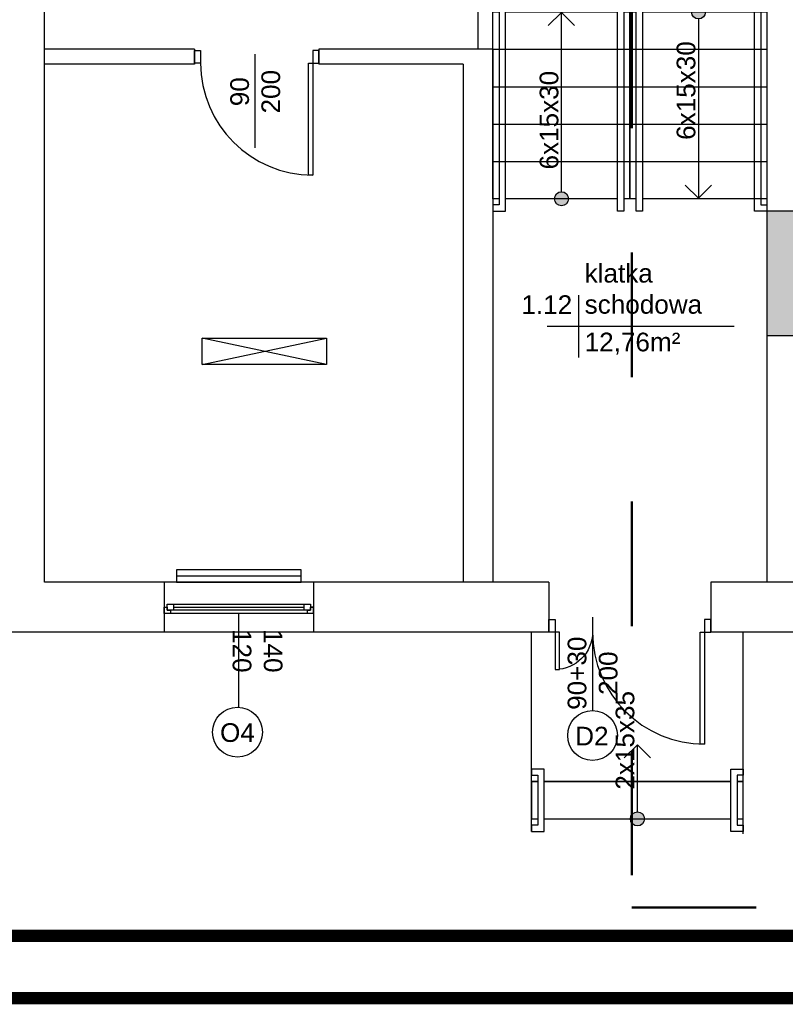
# Model space of a CAD drawing. Header units: millimetres. Extents: x 3698380 to 4312681, y 679670 to 844285.
# Tile 3 of 100: x 3848815 to 3854963, y 778238 to 786145. Entities that reach past the tile are written whole.
import ezdxf
from ezdxf.enums import TextEntityAlignment as Align

# ---------------------------------------------------------------- set-up
doc = ezdxf.new("R2010")
doc.units = ezdxf.units.MM
doc.header["$LTSCALE"] = 10
doc.set_wipeout_variables(frame=1)
doc.linetypes.add('1', pattern=[2, 1, -1])
doc.linetypes.add('ACAD_ISO03W100', pattern=[30, 12, -18])
for name, color, linetype in [('__INST_opisy', 3, 'Continuous'), ('_wytyczne ele', 6, 'Continuous'), ('A_kreskowanie', 8, 'Continuous'), ('A_sc_istn', 252, 'Continuous'), ('A_sc_proj', 2, 'Continuous'), ('A_wymiary', 1, 'Continuous')]:
    doc.layers.add(name, color=color, linetype=linetype)
doc.layers.add('HVAC_zakres_opracowania', color=1, linetype='1', lineweight=50)
doc.styles.get("Standard").update_dxf_attribs({"font": 'arial.ttf'})
doc.linetypes.add('TRACKS', pattern='A,0.15,[130,ltypeshp.shx,S=0.25,R=0,X=0,Y=0],0.15', length=0.3)

# ---------------------------------------------------------------- blocks, each defined once
blk = doc.blocks.new('*U196')
blk.add_arc((0, 0), 900, 0, 90)
blk.add_wipeout([(0, 900), (35, 900), (35, 0), (0, 0)])
blk.add_wipeout([(0, 900), (35, 900), (35, 0), (0, 0)])
blk.add_wipeout([(0, 900), (35, 900), (35, 0), (0, 0)])
for points in [[(35, 900), (35, 0), (0, 0), (0, 900)], [(-50, -100), (0, -100), (0, 0), (-50, 0)]]:
    blk.add_lwpolyline(points, close=True)
blk = doc.blocks.new('*U192')
blk.add_arc((0, 0), 300, 0, 90)
blk.add_wipeout([(0, 300), (35, 300), (35, 0), (0, 0)])
blk.add_wipeout([(0, 300), (35, 300), (35, 0), (0, 0)])
blk.add_wipeout([(0, 300), (35, 300), (35, 0), (0, 0)])
for points in [[(35, 300), (35, 0), (0, 0), (0, 300)], [(-50, -100), (0, -100), (0, 0), (-50, 0)]]:
    blk.add_lwpolyline(points, close=True)
blk = doc.blocks.new('*U338')
at = {"color": 252}
blk.add_lwpolyline([(75, 0), (0, 0)], dxfattribs=at)
for tag, p in [('S', (30, 5)), ('H', (30, -20))]:
    blk.add_attdef(tag, text='', height=15, dxfattribs=at).set_placement(p, align=Align.CENTER)
blk = doc.blocks.new('*U460')
at = {"color": 252}
for p, q in [((-32.5, 20), (-37.5, 20)), ((-35, 15), (-35, 17.5)), ((-35, 17.5), (-32.5, 17.5)), ((-30, 17.5), (-35, 17.5)), ((-35, 17.5), (-35, 12.5)), ((-32.5, 17.5), (-32.5, 20)), ((77.5, 20), (-32.5, 20)), ((-30, 12.5), (-30, 17.5)), ((75, 17.5), (-30, 17.5)), ((80, 17.5), (75, 17.5)), ((75, 17.5), (75, 12.5)), ((82.5, 20), (77.5, 20)), ((77.5, 20), (77.5, 17.5)), ((77.5, 17.5), (80, 17.5)), ((80, 17.5), (80, 15)), ((80, 12.5), (80, 17.5)), ((-37.5, 15), (-35, 15)), ((-35, 12.5), (-30, 12.5)), ((-30, 15), (75, 15)), ((-30, 12.5), (75, 12.5)), ((-30, 12.5), (75, 12.5)), ((75, 12.5), (80, 12.5)), ((80, 15), (82.5, 15))]:
    blk.add_line(p, q, dxfattribs=at)
for points in [[(-37.5, 20), (-37.5, 15), (-35, 15)], [(82.5, 20), (82.5, 15), (80, 15)]]:
    blk.add_lwpolyline(points, dxfattribs=at)
blk = doc.blocks.new('*U203')
blk.add_lwpolyline([(90, 105), (240, 105), (240, -5), (90, -5)], close=True)
blk.add_wipeout([(80, 215), (85, 215), (85, 210), (245, 210), (245, 215), (250, 215), (250, 205), (80, 205)])
for points in [[(80, 215), (85, 215), (85, 210), (245, 210), (245, 215), (250, 215), (250, 205), (80, 205)], [(90, 215), (90, -5), (90, -5), (90, 215)], [(90, 215), (240, 215), (240, 105), (90, 105)]]:
    blk.add_lwpolyline(points, close=True)
for points in [[(250, 115), (250, 110), (85, 110), (85, 100), (250, 100), (250, 95), (80, 95), (80, 115)], [(80, -5), (85, -5), (85, 0), (245, 0), (245, -5), (250, -5), (250, 5), (80, 5)]]:
    blk.add_wipeout(points)
for points in [[(250, 110), (85, 110), (85, 100), (250, 100), (250, 95), (80, 95), (80, 115), (250, 115)], [(80, -5), (85, -5), (85, 0), (245, 0), (245, -5), (250, -5), (250, 5), (80, 5)]]:
    blk.add_lwpolyline(points, close=True)
blk = doc.blocks.new('*U211')
for points in [[(90, 135), (90, -35), (90, -35), (90, 135)], [(90, 135), (120, 135), (120, -35), (90, -35)]]:
    blk.add_lwpolyline(points, close=True)
for points in [[(80, 135), (85, 135), (85, 130), (125, 130), (125, 135), (130, 135), (130, 125), (80, 125)], [(80, -35), (85, -35), (85, -30), (125, -30), (125, -35), (130, -35), (130, -25), (80, -25)]]:
    blk.add_wipeout(points)
for points in [[(80, 135), (85, 135), (85, 130), (125, 130), (125, 135), (130, 135), (130, 125), (80, 125)], [(80, -35), (85, -35), (85, -30), (125, -30), (125, -35), (130, -35), (130, -25), (80, -25)]]:
    blk.add_lwpolyline(points, close=True)
blk = doc.blocks.new('*U210')
h = blk.add_hatch(color=256)
h.dxf.hatch_style = 1
h.paths.add_polyline_path([(5.61, 0, 1), (-5.61, 0, 1)])
at = {"linetype": 'ACAD_ISO03W100', "lineweight": 15}
for q in [(-49, 10.61), (-49, -10.61)]:
    blk.add_line((-59.61, 0), q, dxfattribs=at)
blk.add_line((-5.61, 0), (-59.61, 0))
at = {"ltscale": 100}
blk.add_circle((0, 0), 5.61, dxfattribs=at)
blk.add_attdef('OPIS_SCHODÓW', text='', height=15, rotation=180).set_placement((-63.11, -10), align=Align.MIDDLE_CENTER)
blk = doc.blocks.new('*U213')
h = blk.add_hatch(color=256)
h.dxf.hatch_style = 1
h.paths.add_polyline_path([(5.61, 0, 1), (-5.61, 0, 1)])
at = {"linetype": 'ACAD_ISO03W100', "lineweight": 15}
for q in [(-139, 10.61), (-139, -10.61)]:
    blk.add_line((-149.61, 0), q, dxfattribs=at)
blk.add_line((-5.61, 0), (-149.61, 0))
at = {"ltscale": 100}
blk.add_circle((0, 0), 5.61, dxfattribs=at)
blk.add_attdef('OPIS_SCHODÓW', text='', height=15).set_placement((-63.11, 10), align=Align.MIDDLE_CENTER)
blk = doc.blocks.new('*U202')
h = blk.add_hatch(color=256)
h.dxf.hatch_style = 1
h.paths.add_polyline_path([(5.61, 0, 1), (-5.61, 0, 1)])
at = {"linetype": 'ACAD_ISO03W100', "lineweight": 15}
for q in [(-139, 10.61), (-139, -10.61)]:
    blk.add_line((-149.61, 0), q, dxfattribs=at)
blk.add_line((-5.61, 0), (-149.61, 0))
at = {"ltscale": 100}
blk.add_circle((0, 0), 5.61, dxfattribs=at)
blk.add_attdef('OPIS_SCHODÓW', text='', height=15, rotation=180).set_placement((-63.11, -10), align=Align.MIDDLE_CENTER)
blk = doc.blocks.new('*U259')
at = {"color": 252}
blk.add_lwpolyline([(75, 0), (0, 0)], dxfattribs=at)
for tag, p in [('H', (30, 20)), ('S', (30, -5))]:
    blk.add_attdef(tag, text='', height=15, rotation=180, dxfattribs=at).set_placement(p, align=Align.CENTER)
blk = doc.blocks.new('*U469')
at = {"color": 252}
for points in [[(35, 900), (35, 0), (0, 0), (0, 900)], [(-50, -100), (0, -100), (0, 0), (-50, 0)], [(950, 0), (950, -100), (900, -100), (900, 0)]]:
    blk.add_lwpolyline(points, close=True, dxfattribs=at)
blk.add_arc((0, 0), 900, 0, 90, dxfattribs=at)
blk = doc.blocks.new('d')
at = {"layer": 'A_kreskowanie', "ltscale": 2}
h = blk.add_hatch(color=252, dxfattribs=at)
h.dxf.hatch_style = 1
h.paths.add_polyline_path([(3731432.76, 791007.02), (3731312.76, 791007.02), (3731312.76, 789647.02), (3731432.76, 789647.02)])
h.paths.add_polyline_path([(3732874.74, 789327.02), (3732874.74, 789347.02), (3731432.76, 789347.02), (3731432.76, 789227.02), (3732874.74, 789227.02)])
h.paths.add_polyline_path([(3732754.74, 789227.02), (3732634.74, 789227.02), (3732634.74, 789127.02), (3732754.74, 789127.02)])
h.paths.add_polyline_path([(3734281.53, 789347.02), (3733874.74, 789347.02), (3733874.74, 789227.02), (3734281.53, 789227.02)])
h.paths.add_polyline_path([(3734161.53, 791007.02), (3734041.53, 791007.02), (3734041.53, 790927.02), (3734041.53, 790357.02), (3734041.53, 789347.02), (3734161.53, 789347.02)])
h.paths.add_polyline_path([(3736381.9, 791007.02), (3736261.9, 791007.02), (3736261.9, 789347.02), (3735463.65, 789347.02), (3735314.74, 789347.02), (3735314.74, 789227.02), (3736381.9, 789227.02)])
h.paths.add_polyline_path([(3735583.65, 789227.02), (3735463.65, 789227.02), (3735463.65, 787727.02), (3735583.65, 787727.02)])
h.paths.add_polyline_path([(3732754.74, 788122.56), (3732634.74, 788122.56), (3732634.74, 787727.02), (3732754.74, 787727.02)])
h.paths.add_polyline_path([(3731432.76, 789527.02), (3731312.76, 789527.02), (3731312.76, 787727.02), (3731432.76, 787727.02)])
h.paths.add_polyline_path([(3730049.12, 787727.02), (3729235.08, 787727.02), (3729235.08, 787627.02), (3729285.08, 787627.02), (3729285.08, 787527.02, 0.0278424), (3729290.65, 787427.02), (3730049.12, 787427.02)])
h.paths.add_polyline_path([(3729285.08, 787527.02), (3729235.08, 787527.02), (3729235.08, 787427.02), (3729290.65, 787427.02, -0.0278424)], flags=17)
h.paths.add_polyline_path([(3729285.08, 787627.02), (3729235.08, 787627.02), (3729235.08, 787527.02), (3729285.08, 787527.02)], flags=17)
h.paths.add_polyline_path([(3729114.74, 784607.02), (3728714.74, 784607.02), (3728714.74, 783607.02), (3729114.74, 783607.02)])
h.paths.add_polyline_path([(3729220.66, 783607.02), (3729114.74, 783607.02), (3729114.74, 783487.02), (3729220.66, 783487.02)])
h.paths.add_polyline_path([(3729309.74, 783607.02), (3729220.66, 783607.02), (3729220.66, 783487.02), (3729309.74, 783487.02)])
h.paths.add_polyline_path([(3732204.74, 783607.02), (3730709.74, 783607.02), (3730709.74, 783487.02), (3732204.74, 783487.02)])
h.paths.add_polyline_path([(3732324.74, 783707.02), (3732204.74, 783707.02), (3732204.74, 781627.02), (3732324.74, 781627.02)])
h.paths.add_polyline_path([(3735344.74, 786027.02), (3735224.74, 786027.02), (3732324.74, 786027.02), (3732324.74, 785907.02), (3735224.74, 785907.02), (3735224.74, 781627.02), (3735344.74, 781627.02)])
h.paths.add_polyline_path([(3744114.74, 791127.02), (3735314.74, 791127.02), (3735314.74, 791007.02), (3744114.74, 791007.02)])
h.paths.add_polyline_path([(3740100.05, 791007.02), (3739980.05, 791007.02), (3739980.05, 787727.02), (3740100.05, 787727.02)])
h.paths.add_polyline_path([(3742214.74, 791007.02), (3742094.74, 791007.02), (3742094.74, 787727.02), (3742214.74, 787727.02)])
h.paths.add_polyline_path([(3727024.74, 793327.02), (3726904.74, 793327.02), (3726904.74, 789127.02), (3727024.74, 789127.02)])
at = {"layer": 'A_sc_istn', "color": 252}
for points in [[(3728714.74, 791427.02), (3728714.74, 784607.02)], [(3726964.74, 781227.02), (3722514.74, 781227.02), (3722514.74, 787407.02)], [(3726964.74, 781627.02), (3722914.74, 781627.02), (3722914.74, 787407.02)], [(3726394.74, 785907.02), (3726394.74, 786308.9)], [(3726514.74, 785907.02), (3726514.74, 786308.9)], [(3724117.62, 785907.02), (3722914.74, 785907.02)], [(3724117.62, 785907.02), (3724117.62, 785787.02)], [(3726514.74, 785907.02), (3725117.62, 785907.02)], [(3725117.62, 785907.02), (3725117.62, 785787.02)], [(3726514.74, 785907.02), (3726514.74, 781627.02)], [(3724117.62, 785787.02), (3722914.74, 785787.02)], [(3726274.74, 785787.02), (3725117.62, 785787.02)], [(3726274.74, 785787.02), (3726274.74, 781627.02)], [(3727201.06, 783931.67), (3727201.06, 783431.67)], [(3728451.06, 783681.67), (3726951.06, 783681.67)], [(3724178.91, 783375), (3725178.91, 783587.13)], [(3725178.91, 783375), (3724178.91, 783587.13)], [(3728714.74, 783607.02), (3728714.74, 781627.02)], [(3729114.74, 783607.02), (3728714.74, 783607.02)], [(3723874.74, 781627.02), (3723874.74, 781227.02)], [(3723874.74, 781627.02), (3723874.74, 781227.02)], [(3725074.74, 781627.02), (3725074.74, 781227.02)], [(3725074.74, 781627.02), (3725074.74, 781227.02)], [(3726964.74, 781627.02), (3726964.74, 781227.02)], [(3729309.74, 781627.02), (3728264.74, 781627.02)], [(3728264.74, 781627.02), (3728264.74, 781227.02)], [(3729309.74, 781227.02), (3728264.74, 781227.02)]]:
    blk.add_lwpolyline(points, dxfattribs=at)
for points in [[(3724178.91, 783587.13), (3725178.91, 783587.13), (3725178.91, 783375), (3724178.91, 783375)], [(3724974.74, 781726.99), (3723974.74, 781726.99), (3723974.74, 781626.99), (3724974.74, 781626.99)]]:
    blk.add_lwpolyline(points, close=True, dxfattribs=at)
at = {"layer": 'A_sc_istn', "color": 252, "linetype": 'TRACKS', "ltscale": 20}
blk.add_lwpolyline([(3724974.74, 781676.99), (3723974.74, 781676.99)], dxfattribs=at)
at = {"layer": 'A_sc_istn', "color": 252}
blk.add_circle((3724463.11, 780423.23), 200, dxfattribs=at)
at = {"layer": 'A_sc_istn', "color": 252, "rotation": 180}
blk.add_blockref('*U469', (3725067.62, 785797.02), dxfattribs=at)
at = {"layer": 'A_sc_istn', "color": 252, "linetype": 'ACAD_ISO03W100', "xscale": 10, "yscale": 10, "zscale": 10, "rotation": 270}
blk.add_blockref('*U259', (3724605.62, 785866.69), dxfattribs=at).add_auto_attribs({'S': '90', 'H': '200'})
at = {"layer": 'A_sc_istn', "color": 252, "xscale": -10, "yscale": 10, "zscale": 10}
for name, p, rotation in [('*U460', (3724249.74, 781576.96), 180), ('*U211', (3728174.74, 780927.02), 90)]:
    blk.add_blockref(name, p, dxfattribs=dict(at, rotation=rotation))
at = {"layer": 'A_sc_istn', "color": 252, "linetype": 'ACAD_ISO03W100'}
ref = blk.add_blockref('*U338', (3724474.74, 781376.96), dxfattribs=dict(at, xscale=-10, yscale=10, zscale=10, rotation=90))
ref.add_attrib('S', '120', dxfattribs={"layer": '0', "color": 252, "height": 150, "rotation": 270}).set_placement((3724424.74, 781076.96), align=Align.CENTER)
ref.add_attrib('H', '140', dxfattribs={"layer": '0', "color": 252, "height": 150, "rotation": 270}).set_placement((3724674.74, 781076.96), align=Align.CENTER)
at = {"layer": 'A_sc_istn', "color": 252, "char_height": 300}
for s, insert, attachment_point in [('{\\H0.5x;klatka schodowa}', (3727251.06, 783781.67), 7), ('{\\H0.5x;1.12}', (3727151.06, 783781.67), 9), ('{\\H0.5x;12,76m²}', (3727251.06, 783631.67), 1), ('{\\H0.5x;O4}', (3724323.4, 780343.26), 7)]:
    blk.add_mtext_dynamic_manual_height_columns(s, width=232.5953, gutter_width=12.5, heights=[0], dxfattribs=dict(at, insert=insert, attachment_point=attachment_point))
at = {"layer": 'A_sc_istn', "color": 252}
for points in [[(3726824.74, 779627.02), (3726824.74, 781227.02)], [(3728524.74, 779608.51), (3728524.74, 781227.02)]]:
    blk.add_lwpolyline(points, dxfattribs=at)
at = {"layer": 'A_sc_istn', "color": 252, "xscale": 10, "yscale": 10, "zscale": 10, "rotation": 270}
blk.add_blockref('*U203', (3726564.74, 787107.02), dxfattribs=at)
at = {"layer": 'A_sc_istn', "color": 252, "rotation": 180}
blk.add_blockref('*U196', (3728214.74, 781227.02), dxfattribs=at)
at = {"layer": 'A_sc_istn', "color": 252}
for points in [[(3726514.74, 785907.02), (3727614.74, 785907.02)], [(3727614.74, 785907.02), (3728714.74, 785907.02)], [(3726514.74, 785607.02), (3727614.74, 785607.02)], [(3727614.74, 785607.02), (3728714.74, 785607.02)], [(3726514.74, 785307.02), (3727614.74, 785307.02)], [(3727614.74, 785307.02), (3728714.74, 785307.02)], [(3726514.74, 785007.02), (3727614.74, 785007.02)], [(3727614.74, 785007.02), (3728714.74, 785007.02)], [(3729114.74, 784607.02), (3728714.74, 784607.02)]]:
    blk.add_lwpolyline(points, dxfattribs=at)
blk.add_circle((3727314.74, 780397.02), 200, dxfattribs=at)
at = {"layer": 'A_sc_proj', "color": 252, "ltscale": 2}
blk.add_line((3728714.74, 784607.02), (3728714.74, 783607.02), dxfattribs=at)
at = {"layer": 'A_sc_istn', "color": 252, "xscale": 10, "yscale": 10, "zscale": 10}
for name, p, rotation, values in [('*U213', (3728164.74, 786207.02), 89.99999999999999, {'OPIS_SCHODÓW': '6x15x30'}), ('*U202', (3727064.74, 784707.02), 270, {'OPIS_SCHODÓW': '6x15x30'}), ('*U210', (3727674.74, 779727.02), 270, {'OPIS_SCHODÓW': '2x15x35'})]:
    blk.add_blockref(name, p, dxfattribs=dict(at, rotation=rotation)).add_auto_attribs(values)
at = {"layer": 'A_sc_istn', "color": 252, "xscale": -1, "rotation": 180}
blk.add_blockref('*U192', (3727014.74, 781227.02), dxfattribs=at)
at = {"layer": 'A_sc_istn', "color": 252, "insert": (3727175.03, 780317.06), "char_height": 300, "attachment_point": 7}
blk.add_mtext_dynamic_manual_height_columns('{\\H0.5x;D2}', width=232.5953, gutter_width=12.5, heights=[0], dxfattribs=at)
at = {"layer": 'A_sc_istn', "color": 252, "xscale": 10, "yscale": 10, "zscale": 10, "rotation": 90}
blk.add_blockref('*U338', (3727314.74, 780597.02), dxfattribs=at).add_auto_attribs({'S': '90+30', 'H': '200'})
blk = doc.blocks.new('A$C77EF4F1D')
at = {"layer": 'HVAC_zakres_opracowania', "color": 2, "ltscale": 100}
for p, q in [((-1085.3, -5052.3), (-1085.3, -14310.6)), ((-1085.3, -14310.6), (16739.2, -14310.6))]:
    blk.add_line(p, q, dxfattribs=at)

msp = doc.modelspace()

# ---------------------------------------------------------------- block references
at = {"layer": 'A_wymiary'}
msp.add_blockref('d', (126100.4, 0), dxfattribs=at)

# ---------------------------------------------------------------- next in the draw order: linework, layer by layer
at = {"layer": '__INST_opisy', "ltscale": 2, "const_width": 100}
msp.add_lwpolyline([(3844474.2, 807988.3), (3886474.2, 807988.3), (3886474.2, 778288.3), (3844474.2, 778288.3), (3844474.2, 807988.3)], dxfattribs=at)
msp.add_lwpolyline([(3844974.2, 807488.3), (3885974.2, 807488.3), (3885974.2, 778788.3), (3844974.2, 778788.3)], close=True, dxfattribs=at)

# ---------------------------------------------------------------- next in the draw order: block references
at = {"layer": '_wytyczne ele', "color": 2, "ltscale": 2}
msp.add_blockref('A$C77EF4F1D', (3854815.1, 793327), dxfattribs=at)

doc.saveas('drawing.dxf')
